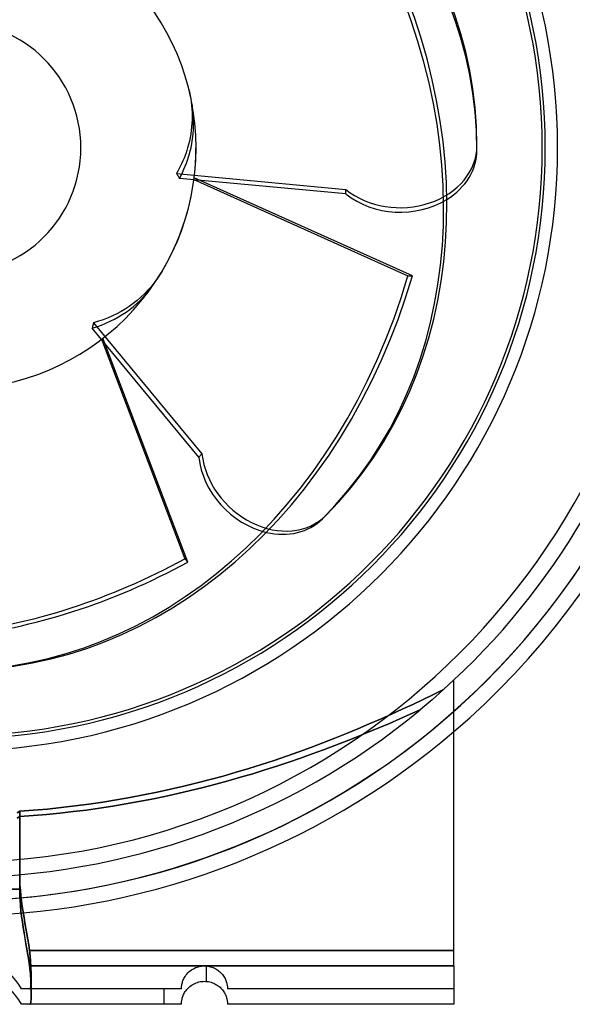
# Model space of a CAD drawing. Header units: millimetres. Extents: x -100 to 174, y -112 to 100.
# Tile 2 of 4: x 8 to 80, y -112 to 17. Entities that reach past the tile are written whole.
import ezdxf

# ---------------------------------------------------------------- set-up
doc = ezdxf.new("R2010")
doc.units = ezdxf.units.MM
doc.layers.add('HIDDEN', color=7, linetype='Continuous')
doc.layers.add('THICK', color=7, linetype='Continuous')

msp = doc.modelspace()

# ---------------------------------------------------------------- linework, layer by layer
at = {"layer": 'HIDDEN'}
for p, q in [((30.43, 7.73), (30.54, 7.27)), ((30.54, 7.27), (30.64, 6.82)), ((30.64, 6.82), (30.71, 6.37)), ((30.71, 6.37), (30.78, 5.92)), ((30.78, 5.92), (30.83, 5.49)), ((30.92, 5.46), (30.82, 6.03)), ((30.83, 5.49), (30.86, 5.05)), ((31, 4.87), (30.92, 5.46)), ((30.86, 5.05), (30.89, 4.59)), ((30.89, 4.59), (30.9, 4.13)), ((30.9, 4.13), (30.89, 3.66)), ((31.05, 4.27), (31, 4.87)), ((31.09, 3.65), (31.05, 4.27)), ((30.83, 2.72), (30.78, 2.25)), ((30.87, 3.19), (30.83, 2.72)), ((30.89, 3.66), (30.87, 3.19)), ((31.07, 2.4), (31.09, 3.03)), ((31.09, 3.03), (31.09, 3.65)), ((30.63, 1.32), (30.53, 0.87)), ((30.71, 1.78), (30.63, 1.32)), ((30.78, 2.25), (30.71, 1.78)), ((30.96, 1.17), (31.03, 1.78)), ((31.03, 1.78), (31.07, 2.4)), ((30.31, 0), (30.21, -0.33)), ((30.43, 0.43), (30.31, 0)), ((30.53, 0.87), (30.43, 0.43)), ((30.75, 0), (30.86, 0.57)), ((30.86, 0.57), (30.96, 1.17)), ((29.98, -1), (29.85, -1.33)), ((30.1, -0.66), (29.98, -1)), ((30.21, -0.33), (30.1, -0.66)), ((30.3, -1.59), (30.43, -1.18)), ((30.43, -1.18), (30.55, -0.78)), ((30.55, -0.78), (30.65, -0.39)), ((30.65, -0.39), (30.75, 0)), ((29.39, -2.36), (29.22, -2.69)), ((29.55, -2.02), (29.39, -2.36)), ((29.7, -1.68), (29.55, -2.02)), ((29.85, -1.33), (29.7, -1.68)), ((29.83, -2.8), (30, -2.4)), ((30, -2.4), (30.15, -1.99)), ((30.15, -1.99), (30.3, -1.59)), ((29.05, -3.03), (28.86, -3.35)), ((28.86, -3.35), (28.93, -3.46)), ((28.86, -3.35), (50.93, -5.43)), ((28.93, -3.46), (28.99, -3.56)), ((28.99, -3.56), (29.06, -3.66)), ((29.22, -2.69), (29.05, -3.03)), ((29.06, -3.66), (29.13, -3.77)), ((29.13, -3.77), (29.19, -3.87)), ((29.25, -3.98), (29.45, -3.59)), ((29.45, -3.59), (29.64, -3.2)), ((29.64, -3.2), (29.83, -2.8)), ((29.19, -3.87), (29.25, -3.98)), ((50.93, -6.01), (29.25, -3.98)), ((50.93, -6.01), (50.93, -5.43)), ((26.64, -16.6), (26.29, -17.12)), ((26.99, -16.05), (26.64, -16.6)), ((25.92, -17.61), (25.54, -18.08)), ((25.73, -17.99), (26.05, -17.52)), ((26.29, -17.12), (25.92, -17.61)), ((24.69, -19), (24.22, -19.44)), ((24.58, -19.38), (24.99, -18.93)), ((25.13, -18.54), (24.69, -19)), ((24.99, -18.93), (25.37, -18.46)), ((25.54, -18.08), (25.13, -18.54)), ((25.37, -18.46), (25.73, -17.99)), ((23.23, -20.27), (22.7, -20.65)), ((23.73, -19.87), (23.23, -20.27)), ((23.24, -20.65), (23.7, -20.25)), ((23.7, -20.25), (24.15, -19.82)), ((24.22, -19.44), (23.73, -19.87)), ((24.15, -19.82), (24.58, -19.38)), ((21.1, -21.6), (20.54, -21.88)), ((21.64, -21.31), (21.1, -21.6)), ((21.3, -22.01), (21.8, -21.71)), ((22.17, -21), (21.64, -21.31)), ((21.8, -21.71), (22.28, -21.38)), ((22.7, -20.65), (22.17, -21)), ((22.28, -21.38), (22.76, -21.03)), ((22.76, -21.03), (23.24, -20.65)), ((17.99, -23.02), (17.96, -23.14)), ((18.01, -22.9), (17.99, -23.02)), ((18.03, -22.78), (18.01, -22.9)), ((18.68, -22.59), (18.03, -22.78)), ((18.03, -22.78), (32.17, -39.85)), ((19.32, -22.38), (18.68, -22.59)), ((19.07, -23.09), (19.66, -22.85)), ((19.94, -22.14), (19.32, -22.38)), ((19.66, -22.85), (20.23, -22.58)), ((20.54, -21.88), (19.94, -22.14)), ((20.23, -22.58), (20.78, -22.3)), ((20.78, -22.3), (21.3, -22.01)), ((17.87, -23.5), (18.47, -23.3)), ((17.9, -23.38), (17.87, -23.5)), ((31.76, -40.27), (17.87, -23.5)), ((17.93, -23.26), (17.9, -23.38)), ((17.96, -23.14), (17.93, -23.26)), ((18.47, -23.3), (19.07, -23.09)), ((31.76, -40.27), (32.17, -39.85)), ((65, -69.28), (65, -69.28)), ((65, -69.28), (65, -69.28)), ((62.34, -71.16), (61, -71.8)), ((62.65, -71.41), (62.15, -71.85)), ((63.65, -70.53), (62.34, -71.16)), ((63.15, -70.97), (62.65, -71.41)), ((63.65, -70.53), (63.15, -70.97)), ((59.64, -72.45), (58.26, -73.09)), ((61, -71.8), (59.64, -72.45)), ((61.12, -72.73), (60.59, -73.17)), ((61.63, -72.29), (61.12, -72.73)), ((62.15, -71.85), (61.63, -72.29)), ((56.85, -73.73), (55.42, -74.37)), ((56.59, -74.93), (57.94, -74.34)), ((57.94, -74.34), (56.59, -74.93)), ((58.26, -73.09), (56.85, -73.73)), ((57.94, -74.34), (59.28, -73.75)), ((59.28, -73.75), (57.94, -74.34)), ((59.28, -73.75), (60.59, -73.17)), ((60.59, -73.17), (59.28, -73.75)), ((53.96, -75), (52.49, -75.63)), ((53.81, -76.09), (55.21, -75.51)), ((55.21, -75.51), (53.81, -76.09)), ((55.42, -74.37), (53.96, -75)), ((55.21, -75.51), (56.59, -74.93)), ((56.59, -74.93), (55.21, -75.51)), ((49.47, -76.86), (47.93, -77.46)), ((50.99, -76.24), (49.47, -76.86)), ((50.95, -77.24), (52.39, -76.67)), ((52.39, -76.67), (50.95, -77.24)), ((52.49, -75.63), (50.99, -76.24)), ((52.39, -76.67), (53.81, -76.09)), ((53.81, -76.09), (52.39, -76.67)), ((46.37, -78.05), (44.79, -78.63)), ((47.93, -77.46), (46.37, -78.05)), ((48.02, -78.36), (49.49, -77.81)), ((49.49, -77.81), (48.02, -78.36)), ((49.49, -77.81), (50.95, -77.24)), ((50.95, -77.24), (49.49, -77.81)), ((43.19, -79.19), (41.58, -79.74)), ((44.79, -78.63), (43.19, -79.19)), ((43.48, -79.98), (45.01, -79.45)), ((45.01, -79.45), (43.48, -79.98)), ((45.01, -79.45), (46.52, -78.91)), ((46.52, -78.91), (45.01, -79.45)), ((46.52, -78.91), (48.02, -78.36)), ((48.02, -78.36), (46.52, -78.91)), ((39.94, -80.28), (38.29, -80.79)), ((41.58, -79.74), (39.94, -80.28)), ((40.37, -80.99), (41.93, -80.49)), ((41.93, -80.49), (40.37, -80.99)), ((41.93, -80.49), (43.48, -79.98)), ((43.48, -79.98), (41.93, -80.49)), ((34.94, -81.78), (33.24, -82.24)), ((36.62, -81.3), (34.94, -81.78)), ((35.59, -82.41), (37.2, -81.95)), ((37.2, -81.95), (35.59, -82.41)), ((38.29, -80.79), (36.62, -81.3)), ((37.2, -81.95), (38.79, -81.48)), ((38.79, -81.48), (37.2, -81.95)), ((38.79, -81.48), (40.37, -80.99)), ((40.37, -80.99), (38.79, -81.48)), ((29.81, -83.11), (28.07, -83.51)), ((31.53, -82.69), (29.81, -83.11)), ((30.68, -83.68), (32.33, -83.27)), ((32.33, -83.27), (30.68, -83.68)), ((33.24, -82.24), (31.53, -82.69)), ((32.33, -83.27), (33.97, -82.85)), ((33.97, -82.85), (32.33, -83.27)), ((33.97, -82.85), (35.59, -82.41)), ((35.59, -82.41), (33.97, -82.85)), ((22.8, -84.59), (21.02, -84.9)), ((24.56, -84.25), (22.8, -84.59)), ((26.32, -83.89), (24.56, -84.25)), ((25.66, -84.78), (27.35, -84.43)), ((27.35, -84.43), (25.66, -84.78)), ((28.07, -83.51), (26.32, -83.89)), ((27.35, -84.43), (29.02, -84.06)), ((29.02, -84.06), (27.35, -84.43)), ((29.02, -84.06), (30.68, -83.68)), ((30.68, -83.68), (29.02, -84.06)), ((15.65, -85.68), (13.85, -85.89)), ((17.45, -85.44), (15.65, -85.68)), ((19.24, -85.18), (17.45, -85.44)), ((18.84, -85.96), (20.56, -85.7)), ((20.56, -85.7), (18.84, -85.96)), ((21.02, -84.9), (19.24, -85.18)), ((20.56, -85.7), (22.27, -85.41)), ((22.27, -85.41), (20.56, -85.7)), ((22.27, -85.41), (23.97, -85.11)), ((23.97, -85.11), (22.27, -85.41)), ((23.97, -85.11), (25.66, -84.78)), ((25.66, -84.78), (23.97, -85.11)), ((8.43, -87.07), (8.1, -87.27)), ((8.1, -87.27), (8.43, -87.07)), ((8.43, -86.37), (8.11, -86.57)), ((10.24, -86.24), (8.43, -86.37)), ((8.43, -96.5), (8.43, -86.37)), ((8.43, -87.07), (10.17, -86.94)), ((10.17, -86.94), (8.43, -87.07)), ((10.17, -86.94), (11.92, -86.79)), ((11.92, -86.79), (10.17, -86.94)), ((12.05, -86.08), (10.24, -86.24)), ((11.92, -86.79), (13.66, -86.62)), ((13.66, -86.62), (11.92, -86.79)), ((13.85, -85.89), (12.05, -86.08)), ((13.66, -86.62), (15.39, -86.42)), ((15.39, -86.42), (13.66, -86.62)), ((15.39, -86.42), (17.12, -86.21)), ((17.12, -86.21), (15.39, -86.42)), ((17.12, -86.21), (18.84, -85.96)), ((18.84, -85.96), (17.12, -86.21)), ((8.43, -94.5), (8.44, -95.22)), ((8.44, -95.22), (8.43, -94.5)), ((8.44, -95.22), (8.47, -95.93)), ((8.47, -95.93), (8.44, -95.22)), ((8.47, -95.93), (8.52, -96.64)), ((8.52, -96.65), (8.47, -95.93)), ((0, -96.5), (8.43, -96.5)), ((8.45, -97.22), (8.43, -96.5)), ((8.48, -97.93), (8.45, -97.22)), ((8.52, -96.64), (8.59, -97.35)), ((8.59, -97.36), (8.52, -96.65)), ((8.59, -97.35), (8.68, -98.06)), ((8.68, -98.07), (8.59, -97.36)), ((8.53, -98.65), (8.48, -97.93)), ((8.6, -99.36), (8.53, -98.65)), ((8.68, -98.06), (8.77, -98.77)), ((8.77, -98.77), (8.68, -98.07)), ((8.68, -100.07), (8.6, -99.36)), ((8.77, -98.77), (8.88, -99.48)), ((8.88, -99.48), (8.77, -98.77)), ((8.88, -99.48), (9, -100.19)), ((9, -100.19), (8.88, -99.48)), ((8.78, -100.77), (8.68, -100.07)), ((8.89, -101.48), (8.78, -100.77)), ((9, -100.19), (9.12, -100.9)), ((9.12, -100.9), (9, -100.19)), ((9.12, -100.9), (9.25, -101.62)), ((9.25, -101.62), (9.12, -100.9)), ((9, -102.19), (8.89, -101.48)), ((9.13, -102.9), (9, -102.19)), ((9.25, -101.62), (9.37, -102.33)), ((9.37, -102.33), (9.25, -101.62)), ((9.37, -102.33), (9.49, -103.05)), ((9.49, -103.05), (9.37, -102.33)), ((9.25, -103.62), (9.13, -102.9)), ((9.37, -104.33), (9.25, -103.62)), ((9.49, -103.05), (9.61, -103.77)), ((9.61, -103.77), (9.49, -103.05)), ((9.61, -103.77), (9.71, -104.5)), ((9.71, -104.5), (9.61, -103.77)), ((9.49, -105.05), (9.37, -104.33)), ((9.61, -105.77), (9.49, -105.05)), ((9.71, -104.5), (9.74, -104.74)), ((9.71, -104.5), (65, -104.5)), ((65, -104.5), (9.71, -104.5)), ((9.74, -104.74), (9.71, -104.5)), ((9.74, -104.74), (9.77, -104.97)), ((9.77, -104.97), (9.74, -104.74)), ((9.77, -104.97), (9.79, -105.21)), ((9.79, -105.21), (9.77, -104.97)), ((9.71, -106.5), (9.61, -105.77)), ((9.79, -105.21), (9.81, -105.44)), ((9.81, -105.44), (9.79, -105.21)), ((9.81, -105.44), (9.83, -105.67)), ((9.83, -105.67), (9.81, -105.44)), ((9.83, -105.67), (9.85, -105.9)), ((9.85, -105.9), (9.83, -105.67)), ((9.85, -105.9), (9.86, -106.13)), ((9.86, -106.13), (9.85, -105.9)), ((9.86, -106.13), (9.88, -106.35)), ((9.88, -106.35), (9.86, -106.13)), ((9.88, -106.35), (9.89, -106.57)), ((9.89, -106.57), (9.88, -106.35)), ((9.74, -106.74), (9.71, -106.5)), ((9.71, -106.5), (65, -106.5)), ((9.77, -106.97), (9.74, -106.74)), ((9.79, -107.21), (9.77, -106.97)), ((9.82, -107.44), (9.79, -107.21)), ((9.83, -107.67), (9.82, -107.44)), ((9.89, -106.57), (9.9, -106.79)), ((9.9, -106.79), (9.89, -106.57)), ((9.9, -106.79), (9.9, -107)), ((9.9, -107), (9.9, -106.79)), ((9.9, -107), (9.91, -107.2)), ((9.91, -107.2), (9.9, -107)), ((9.91, -107.2), (9.92, -107.4)), ((9.92, -107.4), (9.91, -107.2)), ((9.92, -107.4), (9.92, -107.59)), ((9.92, -107.59), (9.92, -107.4)), ((9.92, -107.59), (9.92, -107.77)), ((9.92, -107.77), (9.92, -107.59)), ((30.09, -107.71), (30.21, -107.56)), ((30.21, -107.56), (30.34, -107.42)), ((30.34, -107.42), (30.48, -107.28)), ((30.48, -107.28), (30.64, -107.15)), ((30.64, -107.15), (30.8, -107.03)), ((30.8, -107.03), (30.97, -106.92)), ((30.97, -106.92), (31.16, -106.82)), ((31.16, -106.82), (31.34, -106.73)), ((31.34, -106.73), (31.54, -106.66)), ((31.54, -106.66), (31.73, -106.6)), ((31.73, -106.6), (31.93, -106.55)), ((31.93, -106.55), (32.13, -106.52)), ((32.13, -106.52), (32.33, -106.5)), ((32.33, -106.5), (32.53, -106.5)), ((32.53, -106.5), (32.72, -106.51)), ((32.72, -106.51), (32.91, -106.53)), ((32.75, -108.51), (32.75, -106.51)), ((32.75, -108.51), (32.75, -106.51)), ((32.91, -106.53), (33.1, -106.56)), ((33.1, -106.56), (33.29, -106.6)), ((33.29, -106.6), (33.47, -106.66)), ((33.47, -106.66), (33.64, -106.72)), ((33.64, -106.72), (33.8, -106.8)), ((33.8, -106.8), (33.96, -106.88)), ((33.96, -106.88), (34.11, -106.97)), ((34.11, -106.97), (34.26, -107.07)), ((34.26, -107.07), (34.39, -107.17)), ((34.39, -107.17), (34.52, -107.28)), ((34.52, -107.28), (34.64, -107.4)), ((34.64, -107.4), (34.75, -107.52)), ((34.75, -107.52), (34.85, -107.64)), ((34.85, -107.64), (34.95, -107.77)), ((9.85, -107.9), (9.83, -107.67)), ((9.87, -108.13), (9.85, -107.9)), ((9.88, -108.35), (9.87, -108.13)), ((9.89, -108.57), (9.88, -108.35)), ((9.9, -108.79), (9.89, -108.57)), ((9.91, -109), (9.9, -108.79)), ((9.91, -108.83), (9.9, -108.94)), ((9.9, -108.94), (9.91, -108.83)), ((9.9, -108.94), (9.9, -109.05)), ((9.9, -109.05), (9.9, -108.94)), ((9.92, -108.7), (9.91, -108.83)), ((9.91, -108.83), (9.92, -108.7)), ((9.92, -107.77), (9.92, -107.95)), ((9.92, -107.95), (9.92, -107.77)), ((9.92, -107.95), (9.92, -108.12)), ((9.92, -108.12), (9.92, -107.95)), ((9.92, -108.12), (9.92, -108.28)), ((9.92, -108.28), (9.92, -108.12)), ((9.92, -108.28), (9.92, -108.43)), ((9.92, -108.43), (9.92, -108.28)), ((9.92, -108.43), (9.92, -108.57)), ((9.92, -108.57), (9.92, -108.43)), ((9.92, -108.57), (9.92, -108.7)), ((9.92, -108.7), (9.92, -108.57)), ((29.54, -109.01), (29.56, -108.9)), ((29.56, -108.9), (29.58, -108.79)), ((29.58, -108.79), (29.62, -108.67)), ((29.62, -108.67), (29.65, -108.55)), ((29.65, -108.55), (29.7, -108.42)), ((29.7, -108.42), (29.76, -108.29)), ((29.76, -108.29), (29.82, -108.15)), ((29.82, -108.15), (29.9, -108.01)), ((29.9, -108.01), (29.99, -107.86)), ((29.99, -107.86), (30.09, -107.71)), ((34.95, -107.77), (35.03, -107.89)), ((35.03, -107.89), (35.11, -108.02)), ((35.11, -108.02), (35.18, -108.15)), ((35.18, -108.15), (35.24, -108.28)), ((35.24, -108.28), (35.29, -108.4)), ((35.29, -108.4), (35.34, -108.53)), ((35.34, -108.53), (35.37, -108.64)), ((35.37, -108.64), (35.41, -108.75)), ((35.41, -108.75), (35.43, -108.86)), ((35.43, -108.86), (35.45, -108.96)), ((8.68, -109.5), (8.66, -109.5)), ((8.66, -109.5), (8.66, -109.5)), ((8.73, -109.5), (8.68, -109.5)), ((8.81, -109.5), (8.73, -109.5)), ((8.92, -109.5), (8.81, -109.5)), ((9.05, -109.5), (8.92, -109.5)), ((9.19, -109.5), (9.05, -109.5)), ((9.33, -109.5), (9.19, -109.5)), ((9.47, -109.5), (9.33, -109.5)), ((9.61, -109.5), (9.47, -109.5)), ((9.74, -109.5), (9.61, -109.5)), ((9.77, -109.49), (9.74, -109.5)), ((9.74, -109.5), (9.77, -109.49)), ((29.5, -109.5), (9.74, -109.5)), ((9.79, -109.48), (9.77, -109.49)), ((9.77, -109.49), (9.79, -109.48)), ((9.81, -109.45), (9.79, -109.48)), ((9.79, -109.48), (9.81, -109.45)), ((9.83, -109.41), (9.81, -109.45)), ((9.81, -109.45), (9.83, -109.41)), ((9.85, -109.36), (9.83, -109.41)), ((9.83, -109.41), (9.85, -109.36)), ((9.86, -109.3), (9.85, -109.36)), ((9.85, -109.36), (9.86, -109.3)), ((9.88, -109.22), (9.86, -109.3)), ((9.86, -109.3), (9.88, -109.22)), ((9.89, -109.14), (9.88, -109.22)), ((9.88, -109.22), (9.89, -109.14)), ((9.9, -109.05), (9.89, -109.14)), ((9.89, -109.14), (9.9, -109.05)), ((9.91, -109.2), (9.91, -109)), ((9.92, -109.4), (9.91, -109.2)), ((9.92, -109.59), (9.92, -109.4)), ((9.92, -109.77), (9.92, -109.59)), ((9.92, -109.95), (9.92, -109.77)), ((9.93, -110.12), (9.92, -109.95)), ((9.92, -110.28), (9.93, -110.12)), ((27.25, -111.5), (27.25, -109.5)), ((27.25, -111.5), (27.25, -109.5)), ((29.5, -109.34), (29.51, -109.27)), ((29.5, -109.4), (29.5, -109.34)), ((29.5, -109.44), (29.5, -109.4)), ((29.5, -109.47), (29.5, -109.44)), ((29.5, -109.49), (29.5, -109.47)), ((29.5, -109.5), (29.5, -109.49)), ((29.5, -109.5), (29.5, -109.5)), ((29.5, -109.5), (29.5, -109.5)), ((29.5, -109.5), (29.5, -109.5)), ((29.51, -109.27), (29.52, -109.19)), ((29.52, -109.19), (29.53, -109.11)), ((29.53, -109.11), (29.54, -109.01)), ((35.45, -108.96), (35.47, -109.06)), ((35.47, -109.06), (35.48, -109.14)), ((35.48, -109.14), (35.49, -109.22)), ((35.49, -109.22), (35.49, -109.29)), ((35.49, -109.29), (35.5, -109.35)), ((35.5, -109.35), (35.5, -109.4)), ((35.5, -109.4), (35.5, -109.45)), ((35.5, -109.45), (35.5, -109.48)), ((35.5, -109.48), (35.5, -109.49)), ((35.5, -109.49), (35.5, -109.5)), ((35.5, -109.5), (35.5, -109.5)), ((65, -109.5), (35.5, -109.5)), ((65, -109.5), (65, -109.5)), ((8.66, -111.5), (8.66, -111.5)), ((9.74, -111.5), (9.77, -111.49)), ((9.77, -111.49), (9.79, -111.48)), ((9.79, -111.48), (9.82, -111.45)), ((9.82, -111.45), (9.83, -111.41)), ((9.83, -111.41), (9.85, -111.36)), ((9.85, -111.36), (9.87, -111.3)), ((9.87, -111.3), (9.88, -111.22)), ((9.88, -111.22), (9.89, -111.14)), ((9.89, -111.14), (9.9, -111.05)), ((9.9, -111.05), (9.91, -110.94)), ((9.91, -110.83), (9.92, -110.7)), ((9.91, -110.94), (9.91, -110.83)), ((9.92, -110.43), (9.92, -110.28)), ((9.92, -110.57), (9.92, -110.43)), ((9.92, -110.7), (9.92, -110.57)), ((29.5, -111.5), (29.5, -111.5)), ((29.5, -111.5), (29.5, -111.5)), ((29.5, -111.5), (29.5, -111.5)), ((35.5, -111.5), (35.5, -111.5)), ((65, -111.5), (65, -111.5))]:
    msp.add_line(p, q, dxfattribs=at)
for centre, radius, start, end in [((0, 0), 98, 0, 180), ((0, 0), 98, 0, 180), ((0, 0), 98, 0, 180), ((0, 0), 93, 270, 90), ((0, 0), 76.9, 0, 180), ((0, 0), 16.4, 0, 180), ((0, 0), 98, 270, 0), ((0, 0), 98, 270, 0), ((0, 0), 98, 270, 0), ((0, 0), 16.4, 270, 0), ((0, 0), 76.9, 270, 0), ((0, 0), 95, 270, 309.6302), ((0, 0), 98, 270, 311.5494), ((0, 0), 100, 270, 310.5416), ((0, -114.5), 10, 30, 90)]:
    msp.add_arc(centre, radius, start, end, dxfattribs=at)
for centre, major_axis, ratio, start_param, end_param in [((58, 0.29), (-10, 0), 0.809017, 0.785398, 3.141593), ((0, 0), (22.2, 22.2), 1, -1.321977, -0.785398), ((58, -0.29), (10, 0), 0.809017, -2.356194, -0.917812), ((40.8, -41.22), (7.07, -7.07), 0.809017, -2.356194, -0.917812), ((41.22, -40.8), (-7.07, 7.07), 0.809017, 0.785398, 3.141593)]:
    msp.add_ellipse(centre, major_axis=major_axis, ratio=ratio, start_param=start_param, end_param=end_param, dxfattribs=at)
at = {"layer": 'THICK'}
for p, q in [((68, -0.29), (68, 0.29)), ((31.13, -4.14), (59, -16.68)), ((59.59, -16.68), (31.16, -3.89)), ((59, -16.68), (59.59, -16.68)), ((19.09, -24.93), (29.93, -53.51)), ((30.34, -53.93), (19.28, -24.78)), ((47.88, -48.29), (48.29, -47.88)), ((29.93, -53.51), (30.34, -53.93)), ((65, -106.5), (65, -69.28)), ((61, -71.8), (62.34, -71.16)), ((62.34, -71.16), (63.65, -70.53)), ((58.26, -73.09), (59.64, -72.45)), ((59.64, -72.45), (61, -71.8)), ((55.42, -74.37), (56.85, -73.73)), ((56.85, -73.73), (58.26, -73.09)), ((52.49, -75.63), (53.96, -75)), ((53.96, -75), (55.42, -74.37)), ((47.93, -77.46), (49.47, -76.86)), ((49.47, -76.86), (50.99, -76.24)), ((50.99, -76.24), (52.49, -75.63)), ((44.79, -78.63), (46.37, -78.05)), ((46.37, -78.05), (47.93, -77.46)), ((41.58, -79.74), (43.19, -79.19)), ((43.19, -79.19), (44.79, -78.63)), ((38.29, -80.79), (39.94, -80.28)), ((39.94, -80.28), (41.58, -79.74)), ((33.24, -82.24), (34.94, -81.78)), ((34.94, -81.78), (36.62, -81.3)), ((36.62, -81.3), (38.29, -80.79)), ((28.07, -83.51), (29.81, -83.11)), ((29.81, -83.11), (31.53, -82.69)), ((31.53, -82.69), (33.24, -82.24)), ((21.02, -84.9), (22.8, -84.59)), ((22.8, -84.59), (24.56, -84.25)), ((24.56, -84.25), (26.32, -83.89)), ((26.32, -83.89), (28.07, -83.51)), ((13.85, -85.89), (15.65, -85.68)), ((15.65, -85.68), (17.45, -85.44)), ((17.45, -85.44), (19.24, -85.18)), ((19.24, -85.18), (21.02, -84.9)), ((8.11, -86.57), (8.43, -86.37)), ((8.43, -86.37), (10.24, -86.24)), ((8.43, -86.37), (8.43, -96.5)), ((10.24, -86.24), (12.05, -86.08)), ((12.05, -86.08), (13.85, -85.89)), ((8.43, -96.5), (0, -96.5)), ((8.43, -96.5), (8.45, -97.22)), ((8.45, -97.22), (8.48, -97.93)), ((8.48, -97.93), (8.53, -98.64)), ((8.53, -98.64), (8.6, -99.35)), ((8.6, -99.35), (8.68, -100.06)), ((8.68, -100.06), (8.78, -100.77)), ((8.78, -100.77), (8.89, -101.48)), ((8.89, -101.48), (9, -102.19)), ((9, -102.19), (9.12, -102.9)), ((9.12, -102.9), (9.25, -103.61)), ((9.25, -103.61), (9.37, -104.33)), ((9.37, -104.33), (9.49, -105.05)), ((9.49, -105.05), (9.61, -105.77)), ((9.61, -105.77), (9.71, -106.5)), ((9.71, -106.5), (9.74, -106.74)), ((65, -106.5), (9.71, -106.5)), ((9.74, -106.74), (9.77, -106.97)), ((9.77, -106.97), (9.79, -107.21)), ((9.79, -107.21), (9.82, -107.44)), ((9.82, -107.44), (9.83, -107.67)), ((65, -106.5), (65, -106.87)), ((65, -106.87), (65, -107.25)), ((65, -107.25), (65, -107.62)), ((65, -107.62), (65, -107.98)), ((9.83, -107.67), (9.85, -107.9)), ((9.85, -107.9), (9.87, -108.13)), ((9.87, -108.13), (9.88, -108.35)), ((9.88, -108.35), (9.89, -108.57)), ((9.89, -108.57), (9.9, -108.79)), ((9.9, -108.79), (9.91, -109)), ((30.9, -108.96), (31.07, -108.86)), ((31.07, -108.86), (31.24, -108.78)), ((31.24, -108.78), (31.41, -108.7)), ((31.41, -108.7), (31.59, -108.64)), ((31.59, -108.64), (31.77, -108.59)), ((31.77, -108.59), (31.96, -108.55)), ((31.96, -108.55), (32.14, -108.52)), ((32.14, -108.52), (32.33, -108.51)), ((32.33, -108.51), (32.51, -108.5)), ((32.51, -108.5), (32.69, -108.51)), ((32.69, -108.51), (32.87, -108.52)), ((32.87, -108.52), (33.04, -108.55)), ((33.04, -108.55), (33.22, -108.59)), ((33.22, -108.59), (33.38, -108.63)), ((33.38, -108.63), (33.55, -108.69)), ((33.55, -108.69), (33.71, -108.75)), ((33.71, -108.75), (33.86, -108.82)), ((33.86, -108.82), (34, -108.9)), ((34, -108.9), (34.14, -108.99)), ((65, -107.98), (65, -108.31)), ((65, -108.31), (65, -108.63)), ((65, -108.63), (65, -108.95)), ((65, -108.95), (65, -109.25)), ((9.91, -109), (9.91, -109.2)), ((9.91, -109.2), (9.92, -109.4)), ((9.92, -109.4), (9.92, -109.59)), ((9.92, -109.59), (9.92, -109.77)), ((9.92, -109.77), (9.92, -109.95)), ((9.92, -109.95), (9.92, -110.12)), ((9.92, -110.12), (9.92, -110.28)), ((29.73, -110.35), (29.78, -110.23)), ((29.78, -110.23), (29.85, -110.1)), ((29.85, -110.1), (29.92, -109.97)), ((29.92, -109.97), (30, -109.84)), ((30, -109.84), (30.1, -109.7)), ((30.1, -109.7), (30.21, -109.56)), ((30.21, -109.56), (30.33, -109.43)), ((30.33, -109.43), (30.46, -109.3)), ((30.46, -109.3), (30.6, -109.18)), ((30.6, -109.18), (30.75, -109.07)), ((30.75, -109.07), (30.9, -108.96)), ((34.14, -108.99), (34.28, -109.08)), ((34.28, -109.08), (34.41, -109.18)), ((34.41, -109.18), (34.53, -109.29)), ((34.53, -109.29), (34.64, -109.4)), ((34.64, -109.4), (34.75, -109.51)), ((34.75, -109.51), (34.85, -109.63)), ((34.85, -109.63), (34.94, -109.75)), ((34.94, -109.75), (35.02, -109.87)), ((35.02, -109.87), (35.1, -110)), ((35.1, -110), (35.16, -110.12)), ((35.16, -110.12), (35.22, -110.24)), ((65, -109.25), (65, -109.52)), ((65, -109.52), (65, -109.77)), ((65, -109.77), (65, -109.99)), ((65, -109.99), (65, -110.21)), ((65, -110.21), (65, -110.41)), ((8.68, -111.5), (8.66, -111.5)), ((8.73, -111.5), (8.68, -111.5)), ((8.81, -111.5), (8.73, -111.5)), ((8.92, -111.5), (8.81, -111.5)), ((9.05, -111.5), (8.92, -111.5)), ((9.19, -111.5), (9.05, -111.5)), ((9.34, -111.5), (9.19, -111.5)), ((9.48, -111.5), (9.34, -111.5)), ((9.61, -111.5), (9.48, -111.5)), ((9.74, -111.5), (9.61, -111.5)), ((9.77, -111.49), (9.74, -111.5)), ((29.5, -111.5), (9.74, -111.5)), ((9.79, -111.48), (9.77, -111.49)), ((9.82, -111.45), (9.79, -111.48)), ((9.83, -111.41), (9.82, -111.45)), ((9.85, -111.36), (9.83, -111.41)), ((9.87, -111.3), (9.85, -111.36)), ((9.88, -111.22), (9.87, -111.3)), ((9.89, -111.14), (9.88, -111.22)), ((9.9, -111.05), (9.89, -111.14)), ((9.91, -110.94), (9.9, -111.05)), ((9.92, -110.7), (9.91, -110.83)), ((9.91, -110.83), (9.91, -110.94)), ((9.92, -110.28), (9.92, -110.43)), ((9.92, -110.43), (9.92, -110.57)), ((9.92, -110.57), (9.92, -110.7)), ((29.5, -111.37), (29.51, -111.31)), ((29.5, -111.41), (29.5, -111.37)), ((29.5, -111.45), (29.5, -111.41)), ((29.5, -111.48), (29.5, -111.45)), ((29.5, -111.49), (29.5, -111.48)), ((29.5, -111.5), (29.5, -111.49)), ((29.51, -111.24), (29.52, -111.17)), ((29.51, -111.31), (29.51, -111.24)), ((29.52, -111.17), (29.53, -111.09)), ((29.53, -111.09), (29.54, -111)), ((29.54, -111), (29.56, -110.91)), ((29.56, -110.91), (29.58, -110.81)), ((29.58, -110.81), (29.61, -110.7)), ((29.61, -110.7), (29.64, -110.59)), ((29.64, -110.59), (29.68, -110.47)), ((29.68, -110.47), (29.73, -110.35)), ((35.22, -110.24), (35.27, -110.36)), ((35.27, -110.36), (35.32, -110.48)), ((35.32, -110.48), (35.36, -110.59)), ((35.36, -110.59), (35.39, -110.7)), ((35.39, -110.7), (35.42, -110.81)), ((35.42, -110.81), (35.44, -110.91)), ((35.44, -110.91), (35.46, -111)), ((35.46, -111), (35.47, -111.09)), ((35.47, -111.09), (35.48, -111.17)), ((35.48, -111.17), (35.49, -111.25)), ((35.49, -111.25), (35.49, -111.31)), ((35.49, -111.31), (35.5, -111.37)), ((35.5, -111.37), (35.5, -111.41)), ((35.5, -111.41), (35.5, -111.45)), ((35.5, -111.45), (35.5, -111.48)), ((35.5, -111.48), (35.5, -111.49)), ((35.5, -111.49), (35.5, -111.5)), ((65, -111.5), (35.5, -111.5)), ((65, -110.41), (65, -110.6)), ((65, -110.6), (65, -110.76)), ((65, -110.76), (65, -110.91)), ((65, -110.91), (65, -111.03)), ((65, -111.03), (65, -111.14)), ((65, -111.14), (65, -111.24)), ((65, -111.24), (65, -111.32)), ((65, -111.32), (65, -111.39)), ((65, -111.39), (65, -111.44)), ((65, -111.44), (65, -111.47)), ((65, -111.47), (65, -111.49)), ((65, -111.49), (65, -111.5))]:
    msp.add_line(p, q, dxfattribs=at)
for centre, radius, start, end in [((0, 0), 100, 0, 180), ((0, 0), 98, 0, 180), ((0, 0), 95, 312.0658, 90), ((0, 0), 78.5, 0, 90), ((0, 0), 76.9, 0, 180), ((0, 0), 76.5, 270, 90), ((0, 0), 31.4, 0, 180), ((0, 0), 31.4, 180, 0), ((0, 0), 98, 311.5494, 0), ((0, 0), 78.5, 270, 0), ((0, 0), 76.9, 270, 0), ((0, 0), 100, 310.5416, 0), ((0, -116.5), 10, 30, 90)]:
    msp.add_arc(centre, radius, start, end, dxfattribs=at)
for centre, major_axis, start_param, end_param in [((-10, 0.29), (-78, 0), -3.141593, -1.919862), ((-10, -0.29), (78, 0), 0, 1.22173), ((-7.28, 6.86), (55.15, -55.15), 0, 1.22173), ((-6.86, 7.28), (-55.15, 55.15), -3.141593, -1.919862), ((58, -0.29), (10, 0), -0.917812, 0), ((-0.29, 10), (0, -78), 0.004673, 1.22173), ((0.29, 10), (0, 78), -3.141593, -1.919862), ((40.8, -41.22), (7.07, -7.07), -0.917812, 0), ((6.86, 7.28), (-55.15, -55.15), 0.793702, 1.22173), ((7.28, 6.86), (55.15, 55.15), -2.353779, -1.919862)]:
    msp.add_ellipse(centre, major_axis=major_axis, ratio=0.809017, start_param=start_param, end_param=end_param, dxfattribs=at)

doc.saveas('drawing.dxf')
